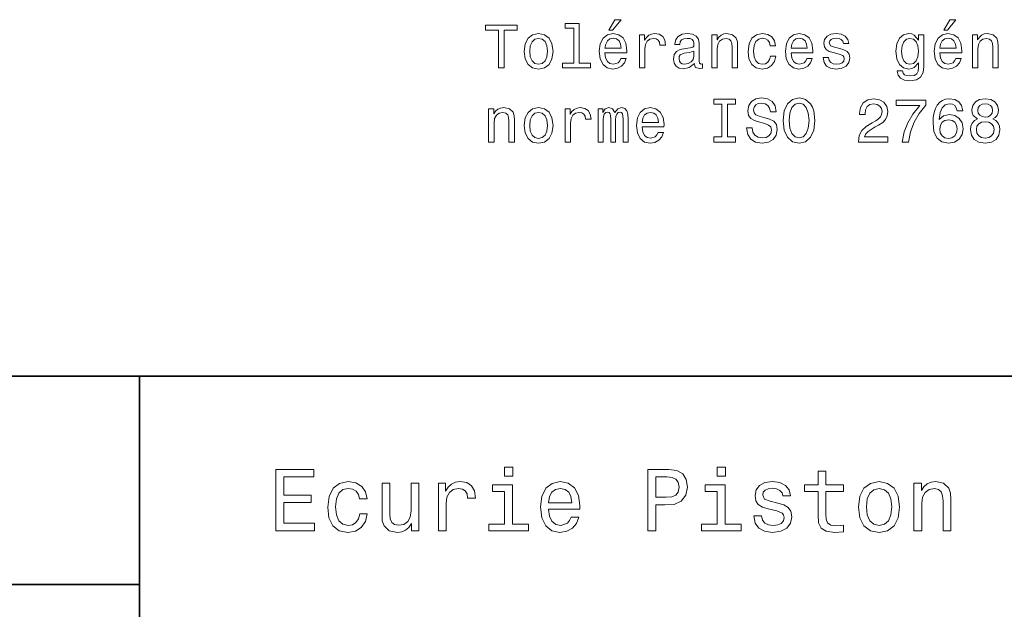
# Model space of a CAD drawing. Extents: x 0 to 297, y 0 to 210.
# Tile 6 of 8: x 152 to 233, y 51 to 99. Entities that reach past the tile are written whole.
import ezdxf

# ---------------------------------------------------------------- set-up
doc = ezdxf.new("R2010")
doc.units = 0

msp = doc.modelspace()

# ---------------------------------------------------------------- linework, layer by layer
at = {"color": 7, "lineweight": 35}
for p, q in [((97, 70), (287, 70)), ((162, 10), (162, 70)), ((97, 53), (162, 53))]:
    msp.add_line(p, q, dxfattribs=at)
at = {"color": 7, "lineweight": 13}
for points in [[(200.278091, 98.219742), (200.575653, 98.219742), (201.276657, 99.077087), (200.782425, 99.077087)], [(227.602295, 98.219742), (227.899857, 98.219742), (228.600861, 99.077087), (228.106628, 99.077087)], [(191.286026, 95.143372), (191.75, 95.143372), (191.75, 98.219742), (192.809082, 98.219742), (192.809082, 98.643372), (190.221909, 98.643372), (190.221909, 98.219742), (191.286026, 98.219742)], [(197.42868, 98.391212), (197.42868, 95.516571), (196.515854, 95.516571), (196.515854, 95.143372), (198.780258, 95.143372), (198.780258, 95.516571), (197.872482, 95.516571), (197.872482, 98.764412), (196.732712, 98.764412), (196.732712, 98.391212)], [(193.378967, 96.494957), (193.459656, 95.879684), (193.69165, 95.425789), (194.059799, 95.143372), (194.554031, 95.047554), (195.043228, 95.143372), (195.411377, 95.420746), (195.643372, 95.874641), (195.729111, 96.494957), (195.643372, 97.110229), (195.411377, 97.56916), (195.043228, 97.846542), (194.554031, 97.947403), (194.059799, 97.846542), (193.69165, 97.564117), (193.459656, 97.110229)], [(193.832855, 96.5), (193.878235, 96.953888), (194.019455, 97.2817), (194.246399, 97.483429), (194.554031, 97.554031), (194.856628, 97.483429), (195.083572, 97.286743), (195.224777, 96.953888), (195.275223, 96.5), (195.224777, 96.041069), (195.083572, 95.708214), (194.856628, 95.506485), (194.554031, 95.440926), (194.246399, 95.506485), (194.019455, 95.708214), (193.878235, 96.041069)], [(199.970459, 96.368874), (201.745682, 96.368874), (201.750717, 96.575645), (201.670029, 97.155617), (201.44812, 97.58934), (201.095108, 97.851585), (200.626083, 97.947403), (200.167145, 97.846542), (199.814117, 97.564117), (199.587173, 97.105186), (199.506485, 96.5), (199.582138, 95.879684), (199.809082, 95.425789), (200.157059, 95.143372), (200.610947, 95.047554), (201.004318, 95.113113), (201.327087, 95.284584), (201.564117, 95.556915), (201.700287, 95.920029), (201.261536, 95.920029), (201.170746, 95.7183), (201.039627, 95.567001), (200.666428, 95.445969), (200.378967, 95.501442), (200.162109, 95.677956), (200.020889, 95.965416), (199.970459, 96.353745)], [(199.970459, 96.742073), (200.02594, 97.090057), (200.162109, 97.34726), (200.368881, 97.503601), (200.641205, 97.559074), (200.908508, 97.503601), (201.11528, 97.34726), (201.241348, 97.090057), (201.286743, 96.742073)], [(202.784576, 95.143372), (203.228394, 95.143372), (203.228394, 96.691643), (203.273773, 97.064842), (203.409943, 97.33213), (203.631851, 97.493515), (203.929398, 97.548988), (204.151291, 97.513687), (204.317719, 97.412827), (204.418594, 97.241356), (204.453888, 97.009369), (204.90274, 97.009369), (204.842224, 97.41787), (204.675797, 97.710373), (204.398422, 97.886887), (204.020172, 97.947403), (203.76297, 97.907059), (203.541061, 97.806198), (203.344376, 97.634727), (203.188034, 97.40274), (203.188034, 97.851585), (202.784576, 97.851585)], [(207.26297, 95.496399), (207.26297, 95.48127), (207.288177, 95.309799), (207.363831, 95.188759), (207.681549, 95.092941), (207.92868, 95.133286), (207.92868, 95.476227), (207.822769, 95.461098), (207.681549, 95.526657), (207.656342, 95.728386), (207.656342, 97.130402), (207.595825, 97.488472), (207.419312, 97.740631), (207.111664, 97.89193), (206.677948, 97.947403), (206.254318, 97.886887), (205.94165, 97.715416), (205.744965, 97.448128), (205.679398, 97.0951), (205.679398, 97.064842), (206.077805, 97.064842), (206.113113, 97.276657), (206.22406, 97.427956), (206.405624, 97.51873), (206.662827, 97.554031), (206.909943, 97.528816), (207.086456, 97.453171), (207.192368, 97.322044), (207.227661, 97.140488), (207.207489, 96.928673), (207.126801, 96.822769), (206.925079, 96.772331), (206.546829, 96.731987), (206.113113, 96.641212), (205.805481, 96.479828), (205.623917, 96.227669), (205.568451, 95.854469), (205.618881, 95.521614), (205.775223, 95.274498), (206.027374, 95.118156), (206.375366, 95.062683), (206.844376, 95.168587)], [(208.690201, 95.143372), (209.134003, 95.143372), (209.134003, 96.706772), (209.179398, 97.064842), (209.325653, 97.327087), (209.552597, 97.488472), (209.855194, 97.548988), (210.09726, 97.498558), (210.248566, 97.362389), (210.324203, 97.135445), (210.349426, 96.832855), (210.349426, 95.143372), (210.793228, 95.143372), (210.793228, 96.92363), (210.773056, 97.2817), (210.682281, 97.579254), (210.384735, 97.851585), (209.920746, 97.947403), (209.663544, 97.912102), (209.446686, 97.816284), (209.260086, 97.6549), (209.113831, 97.438042), (209.113831, 97.851585), (208.690201, 97.851585)], [(213.451004, 96.953888), (213.889771, 96.953888), (213.798996, 97.357346), (213.582138, 97.675072), (213.244232, 97.871758), (212.805481, 97.947403), (212.32132, 97.846542), (211.953171, 97.564117), (211.721191, 97.105186), (211.640488, 96.489914), (211.716141, 95.879684), (211.943085, 95.425789), (212.301147, 95.143372), (212.790344, 95.047554), (213.22406, 95.123199), (213.561966, 95.335014), (213.793945, 95.66787), (213.894806, 96.111671), (213.471191, 96.111671), (213.395538, 95.829254), (213.254318, 95.617432), (213.052597, 95.486313), (212.805481, 95.445969), (212.497833, 95.511528), (212.27594, 95.713257), (212.139771, 96.041069), (212.094376, 96.505043), (212.139771, 96.958931), (212.280975, 97.286743), (212.507935, 97.488472), (212.805481, 97.559074), (213.067719, 97.513687), (213.264404, 97.397697), (213.395538, 97.206055)], [(215.150574, 96.368874), (216.925797, 96.368874), (216.930832, 96.575645), (216.850143, 97.155617), (216.628235, 97.58934), (216.275223, 97.851585), (215.806198, 97.947403), (215.34726, 97.846542), (214.994232, 97.564117), (214.767288, 97.105186), (214.6866, 96.5), (214.762253, 95.879684), (214.989197, 95.425789), (215.337173, 95.143372), (215.791061, 95.047554), (216.184433, 95.113113), (216.507202, 95.284584), (216.744232, 95.556915), (216.880402, 95.920029), (216.44165, 95.920029), (216.350861, 95.7183), (216.219742, 95.567001), (215.846542, 95.445969), (215.559082, 95.501442), (215.342224, 95.677956), (215.201004, 95.965416), (215.150574, 96.353745)], [(215.150574, 96.742073), (215.206055, 97.090057), (215.342224, 97.34726), (215.548996, 97.503601), (215.82132, 97.559074), (216.088623, 97.503601), (216.295395, 97.34726), (216.421478, 97.090057), (216.466858, 96.742073)], [(219.124634, 96.721901), (218.695969, 96.822769), (218.378235, 96.938759), (218.272339, 97.175789), (218.302597, 97.342216), (218.408508, 97.463257), (218.579971, 97.538902), (218.827087, 97.56916), (219.064117, 97.538902), (219.250717, 97.448128), (219.371765, 97.311958), (219.422195, 97.130402), (219.855911, 97.130402), (219.855911, 97.140488), (219.780258, 97.4683), (219.573486, 97.725502), (219.250717, 97.886887), (218.827087, 97.947403), (218.398407, 97.886887), (218.085739, 97.720459), (217.889053, 97.473343), (217.828522, 97.16066), (217.873917, 96.85807), (218.015137, 96.646255), (218.247116, 96.494957), (218.585022, 96.389046), (219.079254, 96.268013), (219.381836, 96.14193), (219.46254, 96.041069), (219.492798, 95.889771), (219.447403, 95.703171), (219.32637, 95.561958), (219.129684, 95.471184), (218.867432, 95.440926), (218.590057, 95.471184), (218.388336, 95.577087), (218.252167, 95.748558), (218.196686, 95.985588), (217.768005, 95.985588), (217.838623, 95.58213), (218.045395, 95.289627), (218.373199, 95.113113), (218.827087, 95.047554), (219.301147, 95.113113), (219.649139, 95.289627), (219.860947, 95.572044), (219.9366, 95.940201), (219.881119, 96.257927), (219.724777, 96.474785), (219.467575, 96.615997)], [(225.978394, 95.264412), (225.978394, 97.851585), (225.554749, 97.851585), (225.554749, 97.412827), (225.206772, 97.811241), (224.994949, 97.912102), (224.757919, 97.947403), (224.329254, 97.846542), (223.996399, 97.564117), (223.779541, 97.110229), (223.703888, 96.5), (223.779541, 95.884727), (223.996399, 95.430832), (224.329254, 95.143372), (224.757919, 95.047554), (225, 95.082855), (225.201721, 95.17363), (225.554749, 95.556915), (225.554749, 95.17363), (225.514404, 94.87104), (225.403458, 94.654175), (225.191635, 94.528099), (224.873917, 94.482712), (224.596542, 94.51297), (224.399857, 94.588615), (224.283859, 94.719742), (224.248566, 94.896255), (223.819885, 94.896255), (223.819885, 94.876083), (223.885437, 94.553314), (224.087173, 94.311241), (224.409943, 94.1549), (224.848694, 94.099426), (225.373199, 94.175072), (225.721176, 94.386887), (225.917862, 94.755043)], [(224.162827, 96.5), (224.208206, 96.948845), (224.344376, 97.2817), (224.556198, 97.478386), (224.838623, 97.548988), (225.136169, 97.478386), (225.358063, 97.2817), (225.494232, 96.948845), (225.544662, 96.5), (225.494232, 96.041069), (225.358063, 95.713257), (225.136169, 95.511528), (224.838623, 95.445969), (224.556198, 95.511528), (224.344376, 95.713257), (224.208206, 96.046112)], [(227.294662, 96.368874), (229.069885, 96.368874), (229.074921, 96.575645), (228.994232, 97.155617), (228.772339, 97.58934), (228.419312, 97.851585), (227.950287, 97.947403), (227.491348, 97.846542), (227.138321, 97.564117), (226.911377, 97.105186), (226.830688, 96.5), (226.906342, 95.879684), (227.133286, 95.425789), (227.481262, 95.143372), (227.93515, 95.047554), (228.328522, 95.113113), (228.651291, 95.284584), (228.888321, 95.556915), (229.02449, 95.920029), (228.585724, 95.920029), (228.494949, 95.7183), (228.363831, 95.567001), (227.990631, 95.445969), (227.703171, 95.501442), (227.486313, 95.677956), (227.345093, 95.965416), (227.294662, 96.353745)], [(227.294662, 96.742073), (227.350143, 97.090057), (227.486313, 97.34726), (227.693085, 97.503601), (227.965424, 97.559074), (228.232712, 97.503601), (228.439484, 97.34726), (228.565552, 97.090057), (228.610947, 96.742073)], [(229.942352, 95.143372), (230.386169, 95.143372), (230.386169, 96.706772), (230.431549, 97.064842), (230.577805, 97.327087), (230.804749, 97.488472), (231.107346, 97.548988), (231.349426, 97.498558), (231.500717, 97.362389), (231.57637, 97.135445), (231.601578, 96.832855), (231.601578, 95.143372), (232.04538, 95.143372), (232.04538, 96.92363), (232.025208, 97.2817), (231.934433, 97.579254), (231.636887, 97.851585), (231.172913, 97.947403), (230.91571, 97.912102), (230.698853, 97.816284), (230.512238, 97.6549), (230.365997, 97.438042), (230.365997, 97.851585), (229.942352, 97.851585)], [(207.21254, 96.091499), (207.152023, 95.829254), (206.990631, 95.627518), (206.748566, 95.496399), (206.451004, 95.451012), (206.259369, 95.476227), (206.123199, 95.556915), (206.03746, 95.698128), (206.012253, 95.894814), (206.032425, 96.071327), (206.113113, 96.197403), (206.435883, 96.338615), (206.844376, 96.399132), (207.21254, 96.520172)], [(209.502167, 89.520172), (208.856628, 89.520172), (208.856628, 89.096542), (210.611664, 89.096542), (210.611664, 89.520172), (209.966141, 89.520172), (209.966141, 92.172913), (210.611664, 92.172913), (210.611664, 92.596542), (208.856628, 92.596542), (208.856628, 92.172913), (209.502167, 92.172913)], [(211.973343, 90.251442), (211.514404, 90.251442), (211.61528, 89.716858), (211.867432, 89.323486), (212.255768, 89.086456), (212.780258, 89.000725), (213.299713, 89.081413), (213.688049, 89.303314), (213.935165, 89.651299), (214.02594, 90.110229), (213.950287, 90.523773), (213.73848, 90.791069), (213.395538, 90.967583), (212.9366, 91.098701), (212.543228, 91.194527), (212.286026, 91.305473), (212.139771, 91.466858), (212.094376, 91.719025), (212.139771, 91.945969), (212.270889, 92.117439), (212.472626, 92.233429), (212.75, 92.273773), (213.032425, 92.223343), (213.254318, 92.087173), (213.400574, 91.860229), (213.471191, 91.552597), (213.930115, 91.552597), (213.930115, 91.562683), (213.849426, 92.036743), (213.612396, 92.389771), (213.239197, 92.611671), (212.734879, 92.687317), (212.280975, 92.611671), (211.927948, 92.399857), (211.701004, 92.072044), (211.620316, 91.648415), (211.685883, 91.270172), (211.877518, 91.01297), (212.180115, 90.841499), (212.593658, 90.710373), (213.002167, 90.594383), (213.309799, 90.483429), (213.496399, 90.322044), (213.561966, 90.059799), (213.501434, 89.792511), (213.345108, 89.590782), (213.108063, 89.464699), (212.80043, 89.424355), (212.457489, 89.479828), (212.195251, 89.641212), (212.028824, 89.903458)], [(214.510086, 90.846542), (214.600861, 90.059799), (214.863113, 89.479828), (215.271606, 89.121758), (215.806198, 89.000725), (216.335739, 89.121758), (216.749283, 89.479828), (217.006485, 90.059799), (217.10231, 90.846542), (217.006485, 91.628242), (216.895538, 91.945969), (216.749283, 92.208214), (216.335739, 92.566284), (216.083572, 92.657059), (215.806198, 92.692368), (215.266571, 92.566284), (214.858063, 92.213257), (214.600861, 91.633286)], [(220.64769, 89.096542), (223.053314, 89.096542), (223.053314, 89.530258), (221.152008, 89.530258), (221.257919, 89.767288), (221.439484, 89.963974), (221.999283, 90.322044), (222.296829, 90.473343), (222.629684, 90.690201), (222.866714, 90.942368), (223.002884, 91.239914), (223.053314, 91.577812), (222.967575, 92.001442), (222.730545, 92.334297), (222.367432, 92.546112), (221.898407, 92.621758), (221.414261, 92.536026), (221.046112, 92.298988), (220.809082, 91.920753), (220.728394, 91.421471), (220.728394, 91.350868), (221.187317, 91.350868), (221.187317, 91.391212), (221.232712, 91.734154), (221.368881, 91.986313), (221.585739, 92.147697), (221.873199, 92.203171), (222.16571, 92.15274), (222.382568, 92.026657), (222.523773, 91.829971), (222.574203, 91.582855), (222.53891, 91.350868), (222.443085, 91.154182), (222.281708, 90.982712), (222.059799, 90.831413), (221.762253, 90.670029), (221.268005, 90.357346), (220.920029, 90.024498), (220.713257, 89.62104), (220.64769, 89.111671)], [(224.213257, 89.096542), (224.722626, 89.096542), (224.889038, 89.928673), (225.181549, 90.70533), (225.595093, 91.426514), (226.13472, 92.102303), (226.13472, 92.520897), (223.734146, 92.520897), (223.734146, 92.061958), (225.650574, 92.061958), (225.095825, 91.381126), (224.677231, 90.670029), (224.38472, 89.913544)], [(229.16066, 91.653458), (229.064835, 92.061958), (228.842941, 92.364555), (228.5, 92.556198), (228.056198, 92.621758), (227.758636, 92.586456), (227.501434, 92.490631), (227.27449, 92.334297), (227.082855, 92.112396), (226.931549, 91.835014), (226.820602, 91.497116), (226.75, 91.098701), (226.729828, 90.649857), (226.810516, 89.933716), (227.057632, 89.414268), (227.456055, 89.101585), (228.000717, 88.995674), (228.489914, 89.086456), (228.863113, 89.323486), (229.105179, 89.696686), (229.190918, 90.170753), (229.105179, 90.649857), (228.873199, 91.018013), (228.515121, 91.25), (228.07132, 91.330688), (227.592224, 91.229828), (227.234146, 90.942368), (227.309799, 91.497116), (227.471176, 91.895531), (227.718292, 92.132568), (228.061234, 92.213257), (228.3134, 92.172913), (228.505035, 92.067001), (228.631119, 91.890488), (228.696686, 91.653458)], [(230.360947, 90.982712), (230.103745, 90.841499), (229.927231, 90.644814), (229.816284, 90.397697), (229.780975, 90.100143), (229.861664, 89.651299), (230.093658, 89.303314), (230.471893, 89.081413), (230.986313, 88.995674), (231.495667, 89.081413), (231.873917, 89.303314), (232.105896, 89.651299), (232.191635, 90.100143), (232.151291, 90.397697), (232.04538, 90.644814), (231.863831, 90.841499), (231.611664, 90.982712), (231.8134, 91.103745), (231.954605, 91.270172), (232.040344, 91.471901), (232.070602, 91.719025), (231.989914, 92.077087), (231.778091, 92.364555), (231.43515, 92.551155), (230.986313, 92.621758), (230.53241, 92.551155), (230.189484, 92.364555), (229.972626, 92.077087), (229.896973, 91.719025), (229.92218, 91.471901), (230.007919, 91.270172)], [(190.47406, 89.096542), (190.917862, 89.096542), (190.917862, 90.659943), (190.963257, 91.018013), (191.109512, 91.280258), (191.336456, 91.441643), (191.639053, 91.502159), (191.881119, 91.451729), (192.032425, 91.315559), (192.108063, 91.088615), (192.133286, 90.786026), (192.133286, 89.096542), (192.577087, 89.096542), (192.577087, 90.876801), (192.556915, 91.234871), (192.466141, 91.532425), (192.168594, 91.804756), (191.704605, 91.900574), (191.447403, 91.865273), (191.230545, 91.769455), (191.043945, 91.60807), (190.89769, 91.391212), (190.89769, 91.804756), (190.47406, 91.804756)], [(193.378967, 90.448128), (193.459656, 89.832855), (193.69165, 89.37896), (194.059799, 89.096542), (194.554031, 89.000725), (195.043228, 89.096542), (195.411377, 89.373917), (195.643372, 89.827812), (195.729111, 90.448128), (195.643372, 91.0634), (195.411377, 91.522331), (195.043228, 91.799713), (194.554031, 91.900574), (194.059799, 91.799713), (193.69165, 91.517288), (193.459656, 91.0634)], [(196.71254, 89.096542), (197.156342, 89.096542), (197.156342, 90.644814), (197.201736, 91.018013), (197.337891, 91.285301), (197.559799, 91.446686), (197.857346, 91.502159), (198.079254, 91.466858), (198.245682, 91.365997), (198.346542, 91.194527), (198.381851, 90.96254), (198.830688, 90.96254), (198.770172, 91.37104), (198.603745, 91.663544), (198.32637, 91.840057), (197.94812, 91.900574), (197.690918, 91.860229), (197.469025, 91.759369), (197.272339, 91.587898), (197.115997, 91.355911), (197.115997, 91.804756), (196.71254, 91.804756)], [(199.405624, 89.096542), (199.814117, 89.096542), (199.814117, 90.907059), (199.83934, 91.179398), (199.914978, 91.376083), (200.030975, 91.492073), (200.182281, 91.537468), (200.303314, 91.497116), (200.384003, 91.396255), (200.424347, 91.224785), (200.439484, 90.997841), (200.439484, 89.096542), (200.822769, 89.096542), (200.822769, 90.907059), (200.847977, 91.174355), (200.92363, 91.37104), (201.044662, 91.492073), (201.195969, 91.537468), (201.317001, 91.497116), (201.39769, 91.396255), (201.44812, 90.997841), (201.44812, 89.096542), (201.856628, 89.096542), (201.856628, 90.967583), (201.831406, 91.355911), (201.750717, 91.653458), (201.58934, 91.835014), (201.327087, 91.900574), (201.019455, 91.799713), (200.782425, 91.507202), (200.595825, 91.79467), (200.283142, 91.900574), (199.995682, 91.799713), (199.798996, 91.517288), (199.798996, 91.804756), (199.405624, 91.804756)], [(203.006485, 90.322044), (204.781708, 90.322044), (204.786743, 90.528816), (204.706055, 91.108788), (204.484146, 91.542511), (204.131119, 91.804756), (203.662109, 91.900574), (203.203171, 91.799713), (202.850143, 91.517288), (202.623199, 91.058357), (202.542511, 90.453171), (202.618164, 89.832855), (202.845108, 89.37896), (203.193085, 89.096542), (203.646973, 89.000725), (204.040344, 89.066284), (204.363113, 89.237755), (204.600143, 89.510086), (204.736313, 89.873199), (204.297546, 89.873199), (204.206772, 89.671471), (204.075653, 89.520172), (203.702454, 89.399139), (203.414978, 89.454613), (203.19812, 89.631126), (203.056915, 89.918587), (203.006485, 90.306915)], [(214.994232, 90.846542), (215.049713, 91.456772), (215.216141, 91.905617), (215.473343, 92.177956), (215.806198, 92.273773), (216.134003, 92.177956), (216.391205, 91.900574), (216.557632, 91.451729), (216.618164, 90.846542), (216.557632, 90.236313), (216.391205, 89.787468), (216.134003, 89.515129), (215.806198, 89.424355), (215.473343, 89.515129), (215.216141, 89.787468), (215.049713, 90.23127)], [(230.376068, 91.678673), (230.416428, 91.900574), (230.53746, 92.072044), (230.729095, 92.177956), (230.986313, 92.2183), (231.238464, 92.177956), (231.430115, 92.072044), (231.551147, 91.900574), (231.596542, 91.678673), (231.551147, 91.451729), (231.430115, 91.275215), (231.238464, 91.159225), (230.986313, 91.123917), (230.729095, 91.164268), (230.53746, 91.275215), (230.416428, 91.451729)], [(193.832855, 90.453171), (193.878235, 90.907059), (194.019455, 91.234871), (194.246399, 91.4366), (194.554031, 91.507202), (194.856628, 91.4366), (195.083572, 91.239914), (195.224777, 90.907059), (195.275223, 90.453171), (195.224777, 89.99424), (195.083572, 89.661385), (194.856628, 89.459656), (194.554031, 89.394096), (194.246399, 89.459656), (194.019455, 89.661385), (193.878235, 89.99424)], [(203.006485, 90.695244), (203.061966, 91.043228), (203.19812, 91.30043), (203.404907, 91.456772), (203.677231, 91.512245), (203.944519, 91.456772), (204.151291, 91.30043), (204.277374, 91.043228), (204.322769, 90.695244)], [(228.701721, 90.16571), (228.646255, 89.847984), (228.505035, 89.605911), (228.278091, 89.444527), (227.995667, 89.394096), (227.69812, 89.444527), (227.471176, 89.600868), (227.324921, 89.842941), (227.279541, 90.16066), (227.329971, 90.473343), (227.471176, 90.710373), (227.703171, 90.861671), (228.015839, 90.917145), (228.288177, 90.861671), (228.505035, 90.715416), (228.646255, 90.478386)], [(230.265121, 90.110229), (230.310516, 90.377525), (230.456772, 90.579254), (230.683716, 90.710373), (230.986313, 90.755768), (231.283859, 90.710373), (231.510803, 90.579254), (231.657059, 90.377525), (231.707489, 90.110229), (231.657059, 89.822769), (231.510803, 89.605911), (231.283859, 89.464699), (230.986313, 89.419312), (230.683716, 89.464699), (230.456772, 89.605911), (230.310516, 89.822769)], [(173.109512, 57.381123), (176.279541, 57.381123), (176.279541, 57.986309), (173.772339, 57.986309), (173.772339, 59.679394), (176.005768, 59.679394), (176.005768, 60.277374), (173.772339, 60.277374), (173.772339, 61.775936), (176.221893, 61.775936), (176.221893, 62.381123), (173.109512, 62.381123)], [(192.439484, 62.554031), (191.769455, 62.554031), (191.769455, 61.833572), (192.439484, 61.833572)], [(203.462524, 57.381123), (204.125351, 57.381123), (204.125351, 59.492073), (204.860229, 59.492073), (205.602295, 59.528095), (206.193085, 59.780258), (206.574921, 60.270172), (206.704605, 60.940201), (206.603745, 61.559795), (206.315552, 62.013687), (205.840057, 62.287464), (205.191635, 62.381123), (203.462524, 62.381123)], [(209.788177, 62.554031), (209.118149, 62.554031), (209.118149, 61.833572), (209.788177, 61.833572)], [(217.353027, 60.579971), (217.353027, 58.64193), (217.396255, 58.015129), (217.597992, 57.582851), (218.001434, 57.330688), (218.685883, 57.244236), (219.43515, 57.280258), (219.43515, 57.827808), (218.887604, 57.78458), (218.390488, 57.842216), (218.123917, 58.022331), (218.008652, 58.324928), (217.98703, 58.75), (217.98703, 60.579971), (219.43515, 60.579971), (219.43515, 61.120316), (217.98703, 61.120316), (217.98703, 62.251438), (217.353027, 62.251438), (217.353027, 61.120316), (216.257935, 61.120316), (216.257935, 60.579971)], [(179.932281, 59.967579), (180.559082, 59.967579), (180.429398, 60.543945), (180.119598, 60.997837), (179.636887, 61.278816), (179.010086, 61.386887), (178.318436, 61.242794), (177.792511, 60.839336), (177.46109, 60.183716), (177.345825, 59.304752), (177.453888, 58.432995), (177.778091, 57.78458), (178.289627, 57.381123), (178.988464, 57.244236), (179.608063, 57.352303), (180.090775, 57.6549), (180.42218, 58.130402), (180.566284, 58.764408), (179.96109, 58.764408), (179.853027, 58.36095), (179.651291, 58.058357), (179.363113, 57.871037), (179.010086, 57.8134), (178.570602, 57.907059), (178.253601, 58.195244), (178.059082, 58.663544), (177.994232, 59.326366), (178.059082, 59.974781), (178.260803, 60.443081), (178.585007, 60.731266), (179.010086, 60.83213), (179.38472, 60.767288), (179.66571, 60.601585), (179.853027, 60.327808)], [(184.788177, 61.25), (184.154175, 61.25), (184.154175, 59.016571), (184.082123, 58.497837), (183.873199, 58.123196), (183.548996, 57.892651), (183.123917, 57.820602), (182.785294, 57.878242), (182.569168, 58.051151), (182.446686, 58.346542), (182.417862, 58.764408), (182.417862, 61.25), (181.783859, 61.25), (181.783859, 58.706772), (181.805481, 58.195244), (181.942368, 57.770172), (182.360229, 57.381123), (183.030258, 57.244236), (183.390488, 57.294666), (183.700287, 57.424351), (183.966858, 57.647694), (184.182999, 57.971901), (184.182999, 57.381123), (184.788177, 57.381123)], [(186.380402, 57.381123), (187.014404, 57.381123), (187.014404, 59.592937), (187.079254, 60.12608), (187.273773, 60.507923), (187.590775, 60.738472), (188.015854, 60.817722), (188.332855, 60.767288), (188.570602, 60.623199), (188.714691, 60.378242), (188.765121, 60.046829), (189.406342, 60.046829), (189.319885, 60.630402), (189.082123, 61.048271), (188.685883, 61.30043), (188.145538, 61.386887), (187.778091, 61.32925), (187.46109, 61.185158), (187.180115, 60.940201), (186.956772, 60.608788), (186.956772, 61.25), (186.380402, 61.25)], [(192.417862, 57.914265), (192.417862, 61.120316), (190.789627, 61.120316), (190.789627, 60.579971), (191.783859, 60.579971), (191.783859, 57.914265), (190.48703, 57.914265), (190.48703, 57.381123), (193.729111, 57.381123), (193.729111, 57.914265)], [(195.37175, 59.131844), (197.907776, 59.131844), (197.914978, 59.427231), (197.799713, 60.255764), (197.482712, 60.875359), (196.978378, 61.25), (196.30835, 61.386887), (195.65274, 61.242794), (195.148407, 60.839336), (194.824203, 60.183716), (194.708923, 59.319164), (194.817001, 58.432995), (195.141205, 57.78458), (195.638321, 57.381123), (196.286743, 57.244236), (196.848694, 57.337894), (197.309799, 57.582851), (197.648407, 57.971901), (197.842941, 58.490631), (197.216141, 58.490631), (197.086456, 58.20245), (196.899139, 57.986309), (196.365997, 57.8134), (195.955322, 57.892651), (195.645538, 58.14481), (195.443802, 58.555473), (195.37175, 59.110229)], [(205.01152, 61.76873), (205.443802, 61.725502), (205.760803, 61.588615), (205.94812, 61.336452), (206.01297, 60.940201), (205.940918, 60.522331), (205.746399, 60.270172), (205.414978, 60.140488), (204.96109, 60.104465), (204.125351, 60.104465), (204.125351, 61.76873)], [(209.766571, 57.914265), (209.766571, 61.120316), (208.138321, 61.120316), (208.138321, 60.579971), (209.132568, 60.579971), (209.132568, 57.914265), (207.835724, 57.914265), (207.835724, 57.381123), (211.077805, 57.381123), (211.077805, 57.914265)], [(214.060516, 59.636166), (213.44812, 59.780258), (212.994232, 59.945965), (212.842941, 60.28458), (212.886169, 60.522331), (213.03746, 60.695244), (213.282425, 60.803314), (213.635437, 60.846542), (213.97406, 60.803314), (214.240631, 60.67363), (214.413544, 60.479107), (214.485596, 60.219738), (215.105194, 60.219738), (215.105194, 60.23415), (214.997116, 60.70245), (214.701721, 61.069885), (214.240631, 61.30043), (213.635437, 61.386887), (213.023056, 61.30043), (212.57637, 61.062679), (212.29538, 60.709652), (212.208939, 60.262966), (212.273773, 59.830688), (212.475494, 59.528095), (212.806915, 59.311958), (213.289627, 59.16066), (213.995682, 58.987751), (214.427948, 58.807636), (214.543228, 58.663544), (214.586456, 58.447407), (214.521606, 58.180836), (214.348694, 57.979107), (214.067719, 57.849422), (213.693085, 57.806194), (213.296829, 57.849422), (213.008636, 58.000721), (212.814117, 58.245674), (212.734863, 58.584293), (212.122482, 58.584293), (212.223343, 58.007923), (212.518738, 57.590057), (212.98703, 57.337894), (213.635437, 57.244236), (214.312683, 57.337894), (214.809799, 57.590057), (215.112396, 57.993515), (215.220459, 58.519451), (215.141205, 58.973343), (214.917862, 59.283138), (214.55043, 59.484871)], [(220.65274, 59.311958), (220.768005, 58.432995), (221.099426, 57.78458), (221.625366, 57.381123), (222.331421, 57.244236), (223.030258, 57.381123), (223.556198, 57.777374), (223.887604, 58.425793), (224.010086, 59.311958), (223.887604, 60.190922), (223.556198, 60.846542), (223.030258, 61.242794), (222.331421, 61.386887), (221.625366, 61.242794), (221.099426, 60.839336), (220.768005, 60.190922)], [(225.177246, 57.381123), (225.811249, 57.381123), (225.811249, 59.614552), (225.876083, 60.12608), (226.085022, 60.500717), (226.409225, 60.731266), (226.841507, 60.817722), (227.187317, 60.745674), (227.403458, 60.551151), (227.511536, 60.226944), (227.547546, 59.794666), (227.547546, 57.381123), (228.181564, 57.381123), (228.181564, 59.924351), (228.15274, 60.435879), (228.023056, 60.86095), (227.597992, 61.25), (226.935165, 61.386887), (226.567719, 61.336452), (226.257935, 61.199566), (225.991364, 60.969017), (225.782425, 60.659222), (225.782425, 61.25), (225.177246, 61.25)], [(195.37175, 59.664986), (195.451004, 60.162102), (195.645538, 60.529537), (195.940918, 60.75288), (196.329971, 60.83213), (196.711807, 60.75288), (197.007202, 60.529537), (197.187317, 60.162102), (197.252167, 59.664986)], [(221.301147, 59.319164), (221.365997, 59.967579), (221.567719, 60.435879), (221.891937, 60.72406), (222.331421, 60.824928), (222.763687, 60.72406), (223.087891, 60.443081), (223.289627, 59.967579), (223.361679, 59.319164), (223.289627, 58.663544), (223.087891, 58.188038), (222.763687, 57.899853), (222.331421, 57.806194), (221.891937, 57.899853), (221.567719, 58.188038), (221.365997, 58.663544)]]:
    msp.add_lwpolyline(points, close=True, dxfattribs=at)

doc.saveas('drawing.dxf')
